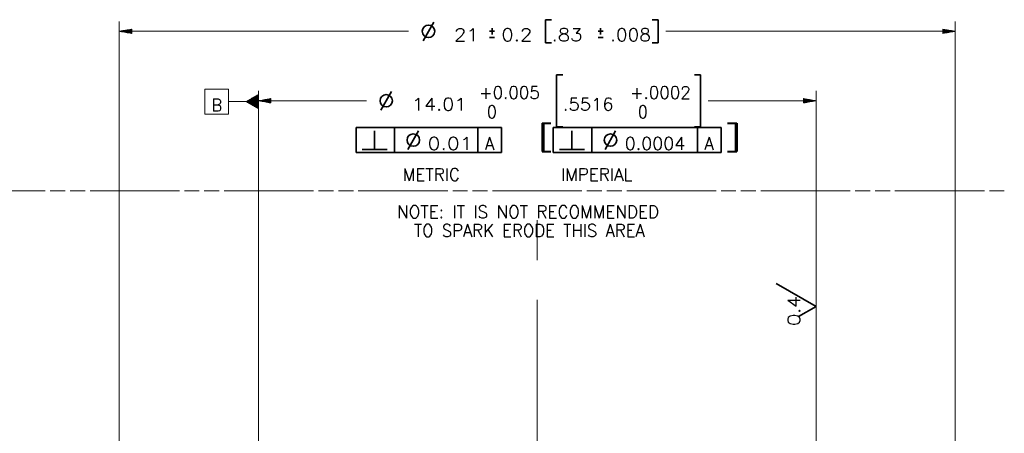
# Model space of a CAD drawing. Header units: millimetres. Extents: x 0 to 841, y 0 to 594.
# Tile 5 of 8: x 366 to 564, y 365 to 448. Entities that reach past the tile are written whole.
import ezdxf

# ---------------------------------------------------------------- set-up
doc = ezdxf.new("R2010")
doc.units = ezdxf.units.MM
doc.layers.add('1', color=7, linetype='Continuous')
doc.styles.add('blockfont', font='simplex.shx')
doc.styles.add('pwfont', font='simplex.shx')

msp = doc.modelspace()

# ---------------------------------------------------------------- linework, layer by layer
at = {"layer": '1', "color": 113, "linetype": 'Continuous', "lineweight": 13}
for p, q in [((386.05, 324.67), (386.05, 447.99)), ((554.05, 324.67), (554.05, 447.99)), ((388.55, 446.43), (386.05, 445.99)), ((386.05, 445.99), (444.2, 445.99)), ((386.05, 445.99), (388.55, 445.55)), ((388.55, 446.01), (386.19, 446.01)), ((388.55, 445.96), (386.19, 445.96)), ((388.55, 446.06), (386.48, 446.06)), ((388.55, 445.91), (386.48, 445.91)), ((388.55, 446.12), (386.77, 446.12)), ((388.55, 445.86), (386.77, 445.86)), ((388.55, 446.17), (387.06, 446.17)), ((388.55, 445.81), (387.06, 445.81)), ((388.55, 446.22), (387.34, 446.22)), ((388.55, 445.76), (387.34, 445.76)), ((388.55, 446.27), (387.63, 446.27)), ((388.55, 445.71), (387.63, 445.71)), ((388.55, 446.32), (387.92, 446.32)), ((388.55, 445.66), (387.92, 445.66)), ((388.55, 446.37), (388.21, 446.37)), ((388.55, 445.61), (388.21, 445.61)), ((388.55, 446.42), (388.5, 446.42)), ((388.55, 446.42), (388.5, 446.42)), ((388.55, 445.56), (388.5, 445.56)), ((388.55, 445.56), (388.5, 445.56)), ((388.55, 445.55), (388.55, 446.43)), ((554.05, 445.99), (495.89, 445.99)), ((551.55, 446.43), (551.55, 445.55)), ((554.05, 445.99), (551.55, 446.43)), ((551.55, 446.42), (551.6, 446.42)), ((551.55, 446.42), (551.6, 446.42)), ((551.55, 446.37), (551.89, 446.37)), ((551.55, 446.32), (552.17, 446.32)), ((551.55, 446.27), (552.46, 446.27)), ((551.55, 446.22), (552.75, 446.22)), ((551.55, 446.17), (553.04, 446.17)), ((551.55, 446.12), (553.33, 446.12)), ((551.55, 446.06), (553.61, 446.06)), ((551.55, 446.01), (553.9, 446.01)), ((551.55, 445.55), (554.05, 445.99)), ((551.55, 445.96), (553.9, 445.96)), ((551.55, 445.91), (553.61, 445.91)), ((551.55, 445.86), (553.33, 445.86)), ((551.55, 445.81), (553.04, 445.81)), ((551.55, 445.76), (552.75, 445.76)), ((551.55, 445.71), (552.46, 445.71)), ((551.55, 445.66), (552.17, 445.66)), ((551.55, 445.61), (551.89, 445.61)), ((551.55, 445.56), (551.6, 445.56)), ((551.55, 445.56), (551.6, 445.56)), ((403.23, 429.35), (403.23, 434.35)), ((403.23, 434.35), (407.98, 434.35)), ((407.98, 429.35), (407.98, 434.35)), ((407.98, 431.85), (412.98, 431.85)), ((411.51, 431.85), (412.98, 431.85)), ((414.01, 431.85), (411.51, 431.85)), ((414.01, 431.85), (411.51, 431.85)), ((414.01, 431.9), (411.59, 431.9)), ((414.01, 431.8), (411.59, 431.8)), ((414.01, 431.95), (411.68, 431.95)), ((414.01, 431.74), (411.68, 431.74)), ((414.01, 432), (411.77, 432)), ((414.01, 431.69), (411.77, 431.69)), ((414.01, 432.05), (411.86, 432.05)), ((414.01, 431.64), (411.86, 431.64)), ((414.01, 432.1), (411.95, 432.1)), ((414.01, 431.59), (411.95, 431.59)), ((414.01, 432.15), (412.03, 432.15)), ((414.01, 431.54), (412.03, 431.54)), ((414.01, 432.2), (412.12, 432.2)), ((414.01, 431.49), (412.12, 431.49)), ((414.01, 432.25), (412.21, 432.25)), ((414.01, 432.3), (412.3, 432.3)), ((414.01, 432.35), (412.39, 432.35)), ((414.01, 432.4), (412.47, 432.4)), ((414.01, 432.46), (412.56, 432.46)), ((414.01, 432.51), (412.65, 432.51)), ((414.01, 432.56), (412.74, 432.56)), ((414.01, 432.61), (412.83, 432.61)), ((414.01, 432.66), (412.91, 432.66)), ((414.01, 432.71), (413, 432.71)), ((414.01, 432.76), (413.09, 432.76)), ((414.01, 432.81), (413.18, 432.81)), ((414.01, 432.86), (413.27, 432.86)), ((414.01, 432.91), (413.35, 432.91)), ((414.01, 432.96), (413.44, 432.96)), ((414.01, 433.01), (413.53, 433.01)), ((414.01, 433.07), (413.62, 433.07)), ((414.01, 433.12), (413.71, 433.12)), ((414.01, 433.17), (413.79, 433.17)), ((414.01, 433.22), (413.88, 433.22)), ((414.01, 433.27), (413.97, 433.27)), ((414.01, 433.27), (413.97, 433.27)), ((414.01, 431.44), (412.21, 431.44)), ((414.01, 431.39), (412.3, 431.39)), ((414.01, 431.34), (412.39, 431.34)), ((414.01, 431.29), (412.47, 431.29)), ((414.01, 431.24), (412.56, 431.24)), ((414.01, 431.19), (412.65, 431.19)), ((414.01, 431.13), (412.74, 431.13)), ((414.01, 431.08), (412.83, 431.08)), ((414.01, 431.03), (412.91, 431.03)), ((414.01, 430.98), (413, 430.98)), ((414.01, 430.93), (413.09, 430.93)), ((414.01, 430.88), (413.18, 430.88)), ((414.01, 430.83), (413.27, 430.83)), ((414.01, 430.78), (413.35, 430.78)), ((414.01, 430.73), (413.44, 430.73)), ((414.01, 430.68), (413.53, 430.68)), ((414.01, 430.63), (413.62, 430.63)), ((414.01, 430.58), (413.71, 430.58)), ((414.01, 430.53), (413.79, 430.53)), ((414.01, 430.47), (413.88, 430.47)), ((414.01, 430.42), (413.97, 430.42)), ((414.01, 430.42), (413.97, 430.42)), ((403.23, 429.35), (407.98, 429.35)), ((353.19, 413.88), (371.17, 413.88)), ((372.17, 413.88), (375.16, 413.88)), ((376.16, 413.88), (379.16, 413.88)), ((380.16, 413.88), (398.13, 413.88)), ((399.13, 413.88), (402.13, 413.88)), ((403.13, 413.88), (406.12, 413.88)), ((407.12, 413.88), (425.1, 413.88)), ((426.1, 413.88), (429.1, 413.88)), ((430.1, 413.88), (433.09, 413.88)), ((434.09, 413.88), (452.07, 413.88)), ((453.07, 413.88), (456.06, 413.88)), ((457.06, 413.88), (460.06, 413.88)), ((461.06, 413.88), (479.04, 413.88)), ((480.03, 413.88), (483.03, 413.88)), ((484.03, 413.88), (487.03, 413.88)), ((488.03, 413.88), (506, 413.88)), ((507, 413.88), (510, 413.88)), ((511, 413.88), (513.99, 413.88)), ((514.99, 413.88), (532.97, 413.88)), ((533.97, 413.88), (536.97, 413.88)), ((537.96, 413.88), (540.96, 413.88)), ((541.96, 413.88), (559.94, 413.88)), ((560.94, 413.88), (563.93, 413.88))]:
    msp.add_line(p, q, dxfattribs=at)
at = {"layer": '1', "color": 113, "linetype": 'Continuous', "lineweight": 35}
for p, q in [((447.12, 444.08), (449.25, 447.86)), ((471.7, 448.33), (471.7, 443.64)), ((472.95, 448.33), (471.7, 448.33)), ((494.39, 448.33), (493.14, 448.33)), ((494.39, 443.64), (494.39, 448.33)), ((461.47, 445.99), (460.47, 445.99)), ((460.97, 446.61), (460.97, 445.36)), ((483.3, 445.99), (482.3, 445.99)), ((482.8, 446.61), (482.8, 445.36)), ((460.47, 444.74), (461.47, 444.74)), ((471.7, 443.64), (472.95, 443.64)), ((482.3, 444.74), (483.3, 444.74)), ((493.14, 443.64), (494.39, 443.64))]:
    msp.add_line(p, q, dxfattribs=at)
at = {"layer": '1', "color": 110, "linetype": 'Continuous', "lineweight": 35}
for p, q in [((475.2, 437.26), (473.95, 437.26)), ((473.95, 437.26), (473.95, 426.77)), ((502.89, 437.26), (501.64, 437.26)), ((502.89, 426.77), (502.89, 437.26)), ((438.62, 430.11), (440.75, 433.89)), ((473.95, 426.77), (475.2, 426.77)), ((501.64, 426.77), (502.89, 426.77))]:
    msp.add_line(p, q, dxfattribs=at)
at = {"layer": '1', "color": 110, "linetype": 'Continuous', "lineweight": 13}
for p, q in [((414.01, 285.47), (414.01, 434.02)), ((526.09, 285.47), (526.09, 434.02)), ((416.51, 432.46), (414.01, 432.02)), ((414.01, 432.02), (416.51, 431.57)), ((414.01, 432.02), (435.7, 432.02)), ((416.51, 432.04), (414.15, 432.04)), ((416.51, 431.99), (414.15, 431.99)), ((416.51, 432.09), (414.44, 432.09)), ((416.51, 431.94), (414.44, 431.94)), ((416.51, 432.14), (414.73, 432.14)), ((416.51, 431.89), (414.73, 431.89)), ((416.51, 432.19), (415.02, 432.19)), ((416.51, 431.84), (415.02, 431.84)), ((416.51, 432.24), (415.3, 432.24)), ((416.51, 431.79), (415.3, 431.79)), ((416.51, 432.29), (415.59, 432.29)), ((416.51, 431.74), (415.59, 431.74)), ((416.51, 432.35), (415.88, 432.35)), ((416.51, 431.69), (415.88, 431.69)), ((416.51, 432.4), (416.17, 432.4)), ((416.51, 431.63), (416.17, 431.63)), ((416.51, 432.45), (416.46, 432.45)), ((416.51, 432.45), (416.46, 432.45)), ((416.51, 431.58), (416.46, 431.58)), ((416.51, 431.58), (416.46, 431.58)), ((416.51, 431.57), (416.51, 432.46)), ((526.09, 432.02), (504.39, 432.02)), ((526.09, 432.02), (523.59, 432.46)), ((523.59, 432.46), (523.59, 431.57)), ((523.59, 432.45), (523.64, 432.45)), ((523.59, 432.45), (523.64, 432.45)), ((523.59, 432.4), (523.93, 432.4)), ((523.59, 432.35), (524.21, 432.35)), ((523.59, 432.29), (524.5, 432.29)), ((523.59, 432.24), (524.79, 432.24)), ((523.59, 432.19), (525.08, 432.19)), ((523.59, 432.14), (525.37, 432.14)), ((523.59, 432.09), (525.65, 432.09)), ((523.59, 432.04), (525.94, 432.04)), ((523.59, 431.57), (526.09, 432.02)), ((523.59, 431.99), (525.94, 431.99)), ((523.59, 431.94), (525.65, 431.94)), ((523.59, 431.89), (525.37, 431.89)), ((523.59, 431.84), (525.08, 431.84)), ((523.59, 431.79), (524.79, 431.79)), ((523.59, 431.74), (524.5, 431.74)), ((523.59, 431.69), (524.21, 431.69)), ((523.59, 431.63), (523.93, 431.63)), ((523.59, 431.58), (523.64, 431.58)), ((523.59, 431.58), (523.64, 431.58))]:
    msp.add_line(p, q, dxfattribs=at)
at = {"layer": '1', "color": 101, "linetype": 'Continuous', "lineweight": 35}
for p, q in [((433.64, 426.61), (462.89, 426.61)), ((433.64, 421.61), (433.64, 426.61)), ((437.37, 422.2), (437.37, 425.98)), ((441.39, 421.61), (441.39, 426.61)), ((444.06, 422.2), (446.18, 425.98)), ((458.14, 421.61), (458.14, 426.61)), ((462.89, 421.61), (462.89, 426.61)), ((473.27, 421.61), (473.27, 426.61)), ((473.27, 426.61), (507.02, 426.61)), ((477, 422.2), (477, 425.98)), ((481.02, 421.61), (481.02, 426.61)), ((483.68, 422.2), (485.81, 425.98)), ((502.27, 421.61), (502.27, 426.61)), ((507.02, 421.61), (507.02, 426.61)), ((433.64, 421.61), (462.89, 421.61)), ((434.89, 422.2), (439.89, 422.2)), ((473.27, 421.61), (507.02, 421.61)), ((474.52, 422.2), (479.52, 422.2))]:
    msp.add_line(p, q, dxfattribs=at)
at = {"layer": '1', "color": 12, "linetype": 'Continuous', "lineweight": 13}
for p, q in [((470.05, 399.97), (470.05, 407.97)), ((470.05, 350.37), (470.05, 391.97))]:
    msp.add_line(p, q, dxfattribs=at)
at = {"layer": '1', "color": 2, "linetype": 'Continuous', "lineweight": 35}
for q in [(518.09, 395.23), (522.59, 388.6)]:
    msp.add_line((526.09, 390.62), q, dxfattribs=at)
at = {"layer": '1', "color": 113, "linetype": 'Continuous', "lineweight": 35}
msp.add_circle((448.2, 445.99), 1.25, dxfattribs=at)
at = {"layer": '1', "color": 110, "linetype": 'Continuous', "lineweight": 35}
msp.add_circle((439.7, 432.02), 1.25, dxfattribs=at)
at = {"layer": '1', "color": 101, "linetype": 'Continuous', "lineweight": 35}
for centre in [(445.14, 424.11), (484.77, 424.11)]:
    msp.add_circle(centre, 1.25, dxfattribs=at)

# ---------------------------------------------------------------- texts
at = {"layer": '1', "color": 113, "linetype": 'Continuous', "lineweight": 13, "char_height": 2.5, "attachment_point": 7, "line_spacing_factor": 0.903614, "style": 'pwfont'}
for s, insert in [('\\W1.1431;21', (453.35, 444.04)), ('\\W1.1589;0.2', (462.85, 444.04)), ('\\W1.1589;.83', (472.94, 444.04)), ('\\W1.0970;.008', (484.69, 444.04)), ('\\W0.9297;B', (404.61, 429.9))]:
    msp.add_mtext(s, dxfattribs=dict(at, insert=insert))
at = {"layer": '1', "color": 110, "linetype": 'Continuous', "lineweight": 13, "char_height": 2.5, "attachment_point": 7, "line_spacing_factor": 0.903614, "style": 'pwfont'}
for s, insert in [('\\W0.9844;+0.005', (458.34, 432.41)), ('\\W0.9844;+.0002', (488.68, 432.41)), ('\\W1.1383;14.01', (444.85, 430.07)), ('\\W1.0598;.5516', (475.19, 430.07)), ('\\W0.9326; 0', (458.34, 428.54)), ('\\W0.9326; 0', (488.68, 428.54))]:
    msp.add_mtext(s, dxfattribs=dict(at, insert=insert))
at = {"layer": '1', "color": 101, "linetype": 'Continuous', "lineweight": 13, "attachment_point": 7, "line_spacing_factor": 0.903614, "style": 'pwfont'}
for s, insert, char_height in [('\\W1.5213;[', (470.09, 421.82), 3.75), ('\\W1.6734;]', (507.46, 421.82), 3.75), ('\\W1.2049;0.01', (448.02, 422.17), 2.5), ('\\W0.9844;A', (459.52, 422.17), 2.5), ('\\W1.0299;0.0004', (487.65, 422.17), 2.5), ('\\W0.9844;A', (503.65, 422.17), 2.5), ('\\W0.8646;   ', (463.27, 422.17), 2.5), ('\\W0.9864;METRIC            IMPERIAL', (443.01, 415.92), 2.5), ('\\W0.9863;NOTE: IT IS NOT RECOMMENDED', (441.9, 408.42), 2.5), ('\\W0.9689;TO SPARK ERODE THIS AREA', (445.26, 404.67), 2.5)]:
    msp.add_mtext(s, dxfattribs=dict(at, insert=insert, char_height=char_height))
at = {"layer": '1', "color": 2, "linetype": 'Continuous', "lineweight": 13, "insert": (522.9, 386.74), "char_height": 2.5, "attachment_point": 7, "rotation": 90, "line_spacing_factor": 0.903614, "style": 'blockfont'}
msp.add_mtext('\\W1.1211;0.4', dxfattribs=at)

doc.saveas('drawing.dxf')
